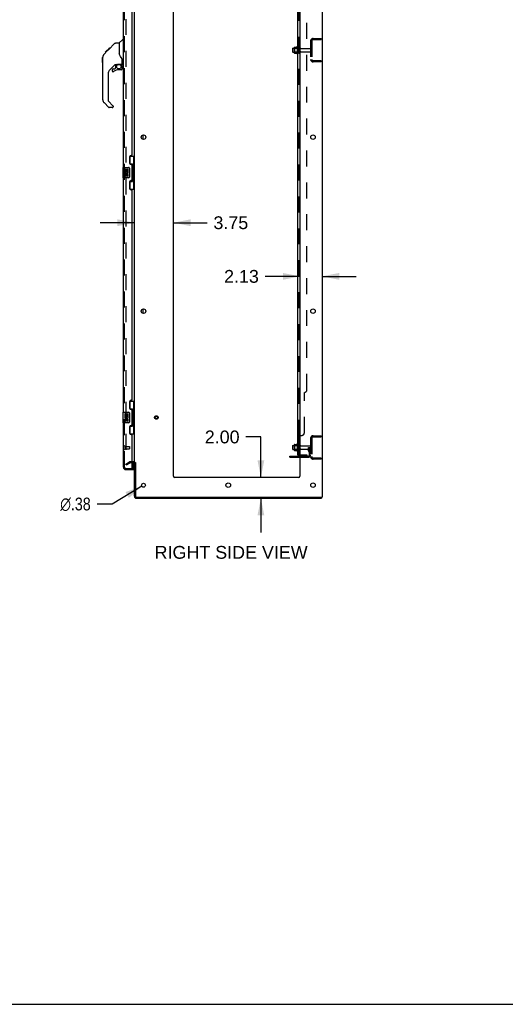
# Model space of a CAD drawing. Header units: inches. Extents: x 0 to 278, y 0 to 180.
# Tile 72 of 78: x 139 to 186, y 0 to 94. Entities that reach past the tile are written whole.
import ezdxf

# ---------------------------------------------------------------- set-up
doc = ezdxf.new("R2010")
doc.units = ezdxf.units.IN
doc.header["$LTSCALE"] = 15.310625
doc.header["$MEASUREMENT"] = 0
doc.linetypes.add('HIDDEN', pattern=[0.2, 0.1, -0.1])
doc.layers.get('0').update_dxf_attribs({"linetype": 'CONTINUOUS'})
for name, color, linetype in [('DEFAULT_2', 8, 'HIDDEN'), ('DIMENSIONS', 7, 'CONTINUOUS'), ('LEFTHAND_DOOR_ASSEMBLY', 7, 'CONTINUOUS'), ('RIGHTHAND_DOOR_ASSEMBLY', 7, 'CONTINUOUS'), ('SUBPANEL', 7, 'CONTINUOUS')]:
    doc.layers.add(name, color=color, linetype=linetype)
doc.styles.get("Standard").update_dxf_attribs({"font": 'arial.ttf'})
doc.styles.add('TEXTSTYLE_1', font='gdt', dxfattribs={"width": 0.8})
doc.dimstyles.new('DIMSTYLE_1', dxfattribs={"dimtxt": 1.228125, "dimasz": 1.6375, "dimexe": 0.09, "dimexo": 0.07, "dimgap": 0.0375, "dimtad": 0, "dimtih": 1, "dimtoh": 1, "dimzin": 4, "dimdsep": 46, "dimtxsty": 'Standard', "dimblk": '_FILLED', "dimblk1": '_FILLED', "dimblk2": '_FILLED', "dimcen": 0.09, "dimadec": 3, "dimazin": 1, "dimtfac": 1, "dimtdec": 3, "dimtofl": 0, "dimtmove": 0, "dimatfit": 3, "dimldrblk": '_FILLED', "dimfxl": 0, "dimtolj": 1, "dimtzin": 4, "dimarcsym": 0})
doc.dimstyles.new('DIMSTYLE_2', dxfattribs={"dimtxt": 1.228125, "dimasz": 1.6375, "dimexe": 0.09, "dimexo": 0.07, "dimgap": 0.09, "dimtad": 0, "dimtih": 1, "dimtoh": 1, "dimzin": 4, "dimdsep": 46, "dimtxsty": 'Standard', "dimblk": '_FILLED', "dimblk1": '_FILLED', "dimblk2": '_FILLED', "dimcen": 0.09, "dimadec": 3, "dimazin": 1, "dimtfac": 1, "dimtdec": 3, "dimtofl": 0, "dimtmove": 0, "dimatfit": 1, "dimldrblk": '_FILLED', "dimfxl": 0, "dimtolj": 1, "dimtzin": 4, "dimarcsym": 0})

# ---------------------------------------------------------------- blocks, each defined once
blk = doc.blocks.new('_FILLED')
at = {"color": 0, "linetype": 'ByBlock'}
blk.add_solid([(0, 0), (-1, 0.2), (-1, -0.2)], dxfattribs=at)
blk = doc.blocks.new('*D12')
at = {"layer": 'DIMENSIONS', "color": 2, "linetype": 'Continuous'}
for p, q in [((150.186, 75.008), (146.911, 75.008)), ((153.936, 75.008), (157.152, 75.008))]:
    blk.add_line(p, q, dxfattribs=at)
at = {"layer": 'DIMENSIONS', "color": 2, "linetype": 'Continuous', "xscale": 1.6375, "yscale": 1.6375, "zscale": 1.6375}
blk.add_blockref('_FILLED', (150.186, 75.008), dxfattribs=at)
at = {"layer": 'DIMENSIONS', "color": 2, "linetype": 'Continuous', "xscale": 1.6375, "yscale": 1.6375, "zscale": 1.6375, "rotation": 180}
blk.add_blockref('_FILLED', (153.936, 75.008), dxfattribs=at)
at = {"layer": 'DIMENSIONS', "color": 2, "linetype": 'Continuous', "insert": (157.766, 75.623), "char_height": 1.2281, "width": 3.3374, "attachment_point": 1, "line_spacing_factor": 0.9}
blk.add_mtext('3.75', dxfattribs=at)
blk = doc.blocks.new('*D13')
at = {"layer": 'DIMENSIONS', "color": 2, "linetype": 'Continuous'}
for p, q in [((166.061, 69.86), (162.737, 69.86)), ((168.186, 69.86), (171.461, 69.86))]:
    blk.add_line(p, q, dxfattribs=at)
at = {"layer": 'DIMENSIONS', "color": 2, "linetype": 'Continuous', "xscale": 1.6375, "yscale": 1.6375, "zscale": 1.6375}
blk.add_blockref('_FILLED', (166.061, 69.86), dxfattribs=at)
at = {"layer": 'DIMENSIONS', "color": 2, "linetype": 'Continuous', "xscale": 1.6375, "yscale": 1.6375, "zscale": 1.6375, "rotation": 180}
blk.add_blockref('_FILLED', (168.186, 69.86), dxfattribs=at)
at = {"layer": 'DIMENSIONS', "color": 2, "linetype": 'Continuous', "insert": (162.123, 70.474), "char_height": 1.2281, "width": 3.3374, "attachment_point": 3, "line_spacing_factor": 0.9}
blk.add_mtext('2.13', dxfattribs=at)
blk = doc.blocks.new('*D14')
at = {"layer": 'DIMENSIONS', "color": 2, "linetype": 'Continuous'}
for p, q in [((162.318, 54.449), (160.886, 54.449)), ((162.318, 50.567), (162.318, 54.449)), ((162.318, 48.567), (162.318, 45.292))]:
    blk.add_line(p, q, dxfattribs=at)
at = {"layer": 'DIMENSIONS', "color": 2, "linetype": 'Continuous', "xscale": 1.6375, "yscale": 1.6375, "zscale": 1.6375}
for p, rotation in [((162.318, 50.567), 270), ((162.318, 48.567), 90)]:
    blk.add_blockref('_FILLED', p, dxfattribs=dict(at, rotation=rotation))
at = {"layer": 'DIMENSIONS', "color": 2, "linetype": 'Continuous', "insert": (160.272, 55.063), "char_height": 1.2281, "width": 3.3374, "attachment_point": 3, "line_spacing_factor": 0.9}
blk.add_mtext('2.00', dxfattribs=at)
blk = doc.blocks.new('*D21')
at = {"layer": 'DIMENSIONS', "color": 2, "linetype": 'Continuous'}
for p, q in [((150.9, 49.72), (148.047, 48.013)), ((148.047, 48.013), (146.614, 48.013))]:
    blk.add_line(p, q, dxfattribs=at)
at = {"layer": 'DIMENSIONS', "color": 2, "linetype": 'Continuous', "xscale": 1.6375, "yscale": 1.6375, "zscale": 1.6375, "rotation": 30.8907151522}
blk.add_blockref('_FILLED', (150.9, 49.72), dxfattribs=at)
at = {"layer": 'DIMENSIONS', "color": 2, "linetype": 'Continuous', "insert": (146, 48.628), "char_height": 1.22812, "width": 4.0207, "attachment_point": 3, "line_spacing_factor": 0.9, "style": 'TEXTSTYLE_1'}
blk.add_mtext('{\\fgdt;n}\\fArial;.38', dxfattribs=at)

msp = doc.modelspace()

# ---------------------------------------------------------------- linework, layer by layer
at = {"color": 3, "linetype": 'Continuous'}
for p, q in [((168.186, 134.463), (168.186, 48.671)), ((150.186, 52.015), (150.186, 131.119)), ((153.936, 50.692), (153.936, 131.067)), ((166.061, 131.067), (166.061, 50.692)), ((149.982, 52.015), (150.101, 52.015)), ((150.186, 48.756), (150.186, 51.983)), ((150.29, 51.984), (150.29, 48.761)), ((165.082, 52.598), (166.061, 52.598)), ((150.101, 51.963), (149.982, 51.963)), ((165.936, 50.567), (154.061, 50.567)), ((150.375, 48.567), (168.134, 48.567)), ((150.38, 48.671), (168.186, 48.671))]:
    msp.add_line(p, q, dxfattribs=at)
at = {"color": 7, "linetype": 'Continuous'}
for p, q in [((165.357, 91.724), (165.357, 91.409)), ((165.387, 91.754), (165.521, 91.754)), ((165.521, 91.822), (165.521, 91.311)), ((165.531, 91.844), (165.759, 91.844)), ((165.787, 91.922), (165.787, 91.211)), ((165.387, 91.379), (165.521, 91.379)), ((165.531, 91.289), (165.759, 91.289)), ((151.04, 82.999), (151.04, 83.434)), ((151.04, 66.299), (151.04, 66.734)), ((165.357, 53.599), (165.357, 53.284)), ((165.387, 53.629), (165.521, 53.629)), ((165.387, 53.254), (165.521, 53.254)), ((165.521, 53.697), (165.521, 53.186)), ((165.531, 53.719), (165.759, 53.719)), ((165.531, 53.164), (165.759, 53.164)), ((165.787, 53.797), (165.787, 53.086)), ((165.082, 52.494), (165.082, 52.598)), ((165.082, 52.494), (166.061, 52.494)), ((168.134, 48.671), (168.134, 48.567)), ((0, 0), (278.375, 0))]:
    msp.add_line(p, q, dxfattribs=at)
at = {"color": 3, "linetype": 'Continuous'}
for centre, radius in [((151.061, 83.217), 0.219), ((167.311, 83.217), 0.219), ((151.061, 66.517), 0.219), ((167.311, 66.517), 0.219), ((151.061, 49.817), 0.188), ((159.186, 49.817), 0.219), ((167.311, 49.817), 0.219)]:
    msp.add_circle(centre, radius, dxfattribs=at)
at = {"color": 7, "linetype": 'Continuous'}
for centre, radius, start, end in [((165.387, 91.724), 0.03, 90, 180.00001), ((165.531, 91.834), 0.01, 90, 174.80617), ((165.662, 91.822), 0.141, 174.79195, 180), ((165.74, 91.854), 0.01, 270, 336.03207), ((166.387, 91.567), 0.698, 149.33687, 156.03207), ((165.818, 91.901), 0.0384, 0, 145.55034), ((165.387, 91.409), 0.03, 179.99999, 270), ((165.662, 91.311), 0.141, 180, 185.20805), ((165.531, 91.299), 0.01, 185.19383, 270), ((165.74, 91.279), 0.01, 23.96793, 90), ((166.387, 91.567), 0.698, 203.96793, 210.66313), ((165.818, 91.232), 0.0384, 214.44966, 360), ((165.387, 53.599), 0.03, 90, 180.00001), ((165.387, 53.284), 0.03, 179.99999, 270), ((165.531, 53.709), 0.01, 90, 174.80617), ((165.662, 53.697), 0.141, 174.79195, 180), ((165.662, 53.186), 0.141, 180, 185.20805), ((165.531, 53.174), 0.01, 185.19383, 270), ((165.74, 53.729), 0.01, 270, 336.03207), ((165.74, 53.154), 0.01, 23.96793, 90), ((166.387, 53.442), 0.698, 149.33687, 156.03207), ((166.387, 53.442), 0.698, 203.96793, 210.66313), ((165.818, 53.776), 0.0384, 0, 145.55034), ((165.818, 53.107), 0.0384, 214.44966, 360), ((166.037, 53.699), 0.055, 64.09064, 180), ((166.037, 53.184), 0.055, 180, 295.90936), ((150.101, 51.878), 0.189, 34.02865, 46.48705), ((150.375, 48.756), 0.085, 184.4898, 265.5102)]:
    msp.add_arc(centre, radius, start, end, dxfattribs=at)
at = {"color": 3, "linetype": 'Continuous'}
for centre, radius, start, end in [((150.101, 51.878), 0.085, 0, 90), ((154.061, 50.692), 0.125, 180, 270), ((165.936, 50.692), 0.125, 270, 360), ((150.375, 48.756), 0.189, 180, 270), ((150.38, 48.761), 0.09, 180, 270)]:
    msp.add_arc(centre, radius, start, end, dxfattribs=at)
at = {"layer": 'DEFAULT_2', "color": 8, "linetype": 'HIDDEN'}
for p, q in [((149.373, 131.301), (149.373, 51.832)), ((167.328, 92.692), (168.082, 92.692)), ((167.612, 92.692), (167.612, 92.588)), ((168.082, 92.692), (168.082, 92.588)), ((165.541, 91.75), (165.521, 91.77)), ((165.521, 91.754), (165.982, 91.754)), ((165.837, 91.75), (165.541, 91.75)), ((165.541, 91.75), (165.541, 91.383)), ((165.837, 91.75), (165.857, 91.77)), ((165.837, 91.75), (165.837, 91.383)), ((165.857, 91.901), (165.857, 91.232)), ((165.982, 91.309), (165.982, 91.824)), ((166.092, 91.309), (166.092, 91.824)), ((166.154, 91.732), (167.052, 91.732)), ((167.082, 92.445), (167.082, 90.688)), ((167.186, 92.445), (167.186, 90.688)), ((167.328, 92.588), (168.082, 92.588)), ((165.541, 91.383), (165.521, 91.363)), ((165.521, 91.379), (165.982, 91.379)), ((165.837, 91.383), (165.541, 91.383)), ((165.837, 91.383), (165.857, 91.363)), ((166.154, 91.402), (167.052, 91.402)), ((168.082, 90.546), (167.328, 90.546)), ((168.082, 90.442), (167.328, 90.442)), ((167.612, 90.546), (167.612, 90.442)), ((168.082, 90.546), (168.082, 90.442)), ((167.082, 54.32), (167.082, 52.563)), ((167.186, 54.32), (167.186, 52.563)), ((167.328, 54.567), (168.082, 54.567)), ((167.328, 54.463), (168.082, 54.463)), ((167.612, 54.567), (167.612, 54.463)), ((168.082, 54.567), (168.082, 54.463)), ((165.541, 53.625), (165.521, 53.645)), ((165.521, 53.629), (165.982, 53.629)), ((165.541, 53.258), (165.521, 53.238)), ((165.521, 53.254), (165.982, 53.254)), ((165.837, 53.625), (165.541, 53.625)), ((165.541, 53.625), (165.541, 53.258)), ((165.837, 53.258), (165.541, 53.258)), ((165.837, 53.625), (165.857, 53.645)), ((165.837, 53.625), (165.837, 53.258)), ((165.837, 53.258), (165.857, 53.238)), ((165.857, 53.776), (165.857, 53.107)), ((165.982, 53.184), (165.982, 53.699)), ((166.092, 53.184), (166.092, 53.699)), ((166.154, 53.607), (167.052, 53.607)), ((166.154, 53.277), (167.052, 53.277)), ((166.888, 53.442), (166.978, 53.442)), ((166.888, 53.101), (166.888, 53.442)), ((166.992, 53.267), (166.888, 53.267)), ((166.909, 53.034), (166.958, 52.966)), ((166.978, 53.442), (167.082, 53.442)), ((166.978, 52.74), (166.978, 53.442)), ((166.992, 53.101), (166.992, 53.442)), ((166.994, 53.095), (167.043, 53.027)), ((167.082, 53.442), (167.043, 53.442)), ((149.373, 51.852), (149.713, 52.048)), ((150.101, 52.067), (149.781, 52.067)), ((165.329, 52.494), (165.329, 52.598)), ((165.585, 52.494), (165.585, 52.598)), ((166.061, 52.598), (166.835, 52.598)), ((166.061, 52.494), (166.835, 52.494)), ((168.082, 52.421), (167.328, 52.421)), ((168.082, 52.317), (167.328, 52.317)), ((167.612, 52.421), (167.612, 52.317)), ((168.082, 52.421), (168.082, 52.317)), ((149.425, 51.762), (149.373, 51.852)), ((149.425, 51.762), (149.765, 51.958)), ((149.982, 51.963), (149.781, 51.963))]:
    msp.add_line(p, q, dxfattribs=at)
for points in [[(149.373, 51.832), (149.373, 51.83), (149.374, 51.828), (149.374, 51.825), (149.375, 51.823), (149.376, 51.821)], [(149.391, 51.812), (149.389, 51.812), (149.387, 51.813), (149.385, 51.813), (149.383, 51.814), (149.381, 51.815), (149.38, 51.816), (149.378, 51.818), (149.377, 51.82), (149.376, 51.821)], [(149.398, 51.814), (149.396, 51.813), (149.395, 51.813), (149.393, 51.812), (149.391, 51.812), (149.391, 51.812)]]:
    msp.add_lwpolyline(points, dxfattribs=at)
for radius in [0.164, 0.124]:
    msp.add_circle((152.29, 56.317), radius, dxfattribs=at)
for centre, radius, start, end in [((167.328, 92.445), 0.246, 90, 180), ((166.037, 91.824), 0.055, 360, 180), ((166.154, 91.794), 0.0625, 180, 270), ((167.052, 91.702), 0.03, 360, 90), ((167.328, 92.445), 0.142, 90, 180), ((166.037, 91.309), 0.055, 180, 0), ((166.154, 91.339), 0.0625, 90, 180), ((167.052, 91.432), 0.03, 270, 0), ((167.328, 90.688), 0.246, 180, 270), ((167.328, 90.688), 0.142, 180, 270), ((167.328, 54.32), 0.246, 90, 180), ((167.328, 54.32), 0.142, 90, 180), ((166.037, 53.699), 0.055, 360, 64.09064), ((166.037, 53.184), 0.055, 295.90936, 0), ((166.154, 53.669), 0.0625, 180, 270), ((166.154, 53.214), 0.0625, 90, 180), ((167.002, 53.101), 0.114, 180, 215.75389), ((166.874, 52.906), 0.104, 0, 35.75389), ((167.002, 53.101), 0.01, 180, 215.75389), ((166.874, 52.906), 0.208, 0, 35.75389), ((167.052, 53.577), 0.03, 360, 90), ((167.052, 53.307), 0.03, 270, 0), ((149.781, 51.93), 0.137, 90, 120), ((150.101, 51.878), 0.189, 46.48705, 90), ((150.101, 51.878), 0.189, 0, 34.02865), ((166.835, 52.74), 0.246, 270, 360), ((166.835, 52.74), 0.142, 270, 360), ((167.328, 52.563), 0.246, 180, 270), ((167.328, 52.563), 0.142, 180, 270), ((149.781, 51.93), 0.033, 90, 120)]:
    msp.add_arc(centre, radius, start, end, dxfattribs=at)
at = {"layer": 'LEFTHAND_DOOR_ASSEMBLY', "color": 8, "linetype": 'HIDDEN'}
for p, q in [((149.232, 51.563), (149.232, 131.57)), ((149.374, 51.421), (150.087, 51.421))]:
    msp.add_line(p, q, dxfattribs=at)
msp.add_arc((149.374, 51.563), 0.142, 180, 270, dxfattribs=at)
at = {"layer": 'RIGHTHAND_DOOR_ASSEMBLY', "color": 8, "linetype": 'HIDDEN'}
for p, q in [((149.232, 51.563), (149.232, 131.57)), ((149.275, 53.563), (149.275, 53.279)), ((149.275, 53.545), (149.722, 53.545)), ((149.275, 53.297), (149.722, 53.297)), ((149.732, 53.535), (149.732, 53.307))]:
    msp.add_line(p, q, dxfattribs=at)
at = {"layer": 'RIGHTHAND_DOOR_ASSEMBLY', "color": 3, "linetype": 'Continuous'}
for p, q in [((149.128, 80.317), (149.128, 102.817)), ((149.982, 81.524), (149.982, 101.609)), ((149.732, 81.334), (149.732, 80.714)), ((149.922, 81.464), (149.862, 81.464)), ((149.862, 80.584), (149.922, 80.584)), ((149.982, 79.109), (149.982, 80.524)), ((149.128, 56.817), (149.128, 79.317)), ((149.732, 78.919), (149.732, 78.299)), ((149.922, 79.049), (149.862, 79.049)), ((149.862, 78.169), (149.922, 78.169)), ((149.982, 58.024), (149.982, 78.109)), ((149.732, 57.834), (149.732, 57.214)), ((149.922, 57.964), (149.862, 57.964)), ((149.862, 57.084), (149.922, 57.084)), ((149.982, 55.609), (149.982, 57.024)), ((149.128, 51.563), (149.128, 55.817)), ((149.732, 55.419), (149.732, 54.799)), ((149.922, 55.549), (149.862, 55.549)), ((149.862, 54.669), (149.922, 54.669)), ((149.982, 51.441), (149.982, 54.609)), ((149.374, 51.421), (149.962, 51.421)), ((149.374, 51.317), (150.107, 51.317))]:
    msp.add_line(p, q, dxfattribs=at)
at = {"layer": 'RIGHTHAND_DOOR_ASSEMBLY', "color": 7, "linetype": 'Continuous'}
for p, q in [((147.38, 91.362), (147.794, 91.776)), ((147.693, 91.608), (148.317, 92.232)), ((147.777, 91.693), (147.711, 91.693)), ((147.794, 91.776), (147.794, 91.777)), ((147.794, 91.777), (147.861, 91.777)), ((147.861, 91.776), (147.794, 91.776)), ((147.796, 91.778), (147.863, 91.778)), ((148.373, 92.256), (148.734, 92.256)), ((148.734, 92.256), (148.734, 91.151)), ((148.74, 92.261), (149.037, 92.559)), ((149.128, 92.57), (149.065, 92.57)), ((147.14, 90.86), (147.159, 90.88)), ((147.14, 90.384), (147.14, 90.86)), ((147.159, 86.808), (147.159, 90.911)), ((147.274, 91.189), (147.553, 91.467)), ((147.38, 91.362), (147.447, 91.362)), ((147.383, 91.365), (147.45, 91.365)), ((147.451, 91.367), (147.384, 91.367)), ((147.532, 91.448), (147.466, 91.448)), ((147.552, 91.468), (147.686, 91.601)), ((147.619, 91.534), (147.552, 91.534)), ((147.579, 91.494), (147.553, 91.467)), ((147.614, 91.529), (147.579, 91.494)), ((147.657, 91.572), (147.614, 91.529)), ((147.701, 91.616), (147.634, 91.616)), ((147.693, 91.608), (147.657, 91.572)), ((148.753, 91.16), (148.734, 91.213)), ((148.782, 91.095), (148.753, 91.16)), ((147.14, 90.384), (147.159, 90.364)), ((148.345, 90.194), (147.844, 89.692)), ((148.143, 89.773), (148.296, 89.773)), ((148.304, 89.777), (148.376, 89.849)), ((148.38, 90.184), (148.38, 89.857)), ((148.422, 90.189), (148.51, 90.189)), ((148.695, 90.23), (148.99, 90.23)), ((148.872, 90.23), (148.952, 90.15)), ((148.944, 90.143), (148.938, 90.136)), ((148.99, 90.011), (149.01, 90.011)), ((149.01, 90.228), (149.01, 90.635)), ((149.01, 89.773), (149.01, 90.011)), ((149.049, 90.189), (149.128, 90.189)), ((147.671, 89.275), (147.671, 86.723)), ((148.065, 89.695), (148.065, 89.575)), ((148.931, 89.695), (148.695, 89.695)), ((147.727, 86.078), (147.275, 86.53)), ((147.694, 86.667), (148.13, 86.232)), ((148.065, 86.055), (147.782, 86.055)), ((148.143, 86.198), (148.143, 86.133)), ((149.745, 81.392), (150.186, 81.392)), ((149.782, 80.612), (149.782, 81.392)), ((150.147, 80.367), (150.147, 81.392)), ((149.782, 80.657), (150.009, 80.657)), ((150.009, 78.977), (150.009, 80.657)), ((150.046, 80.417), (150.046, 80.397)), ((150.168, 80.367), (150.046, 80.367)), ((150.046, 80.367), (150.046, 79.267)), ((150.168, 79.267), (150.168, 80.367)), ((149.068, 80.302), (149.068, 79.332)), ((149.083, 80.317), (149.623, 80.317)), ((149.334, 80.162), (149.271, 80.162)), ((149.271, 80.162), (149.271, 79.932)), ((149.271, 79.932), (149.532, 79.932)), ((149.334, 79.701), (149.271, 79.701)), ((149.271, 79.701), (149.271, 79.565)), ((149.341, 79.896), (149.284, 79.921)), ((149.334, 79.995), (149.334, 80.162)), ((149.396, 79.995), (149.334, 79.995)), ((149.334, 79.565), (149.334, 79.701)), ((149.457, 80.131), (149.396, 80.131)), ((149.396, 80.131), (149.396, 79.995)), ((149.396, 79.607), (149.396, 79.565)), ((149.457, 79.995), (149.457, 80.131)), ((149.522, 79.995), (149.457, 79.995)), ((149.457, 79.545), (149.457, 79.614)), ((149.532, 79.932), (149.505, 79.913)), ((149.585, 80.162), (149.522, 80.162)), ((149.522, 80.162), (149.522, 79.995)), ((149.522, 79.607), (149.522, 79.471)), ((149.522, 79.471), (149.585, 79.471)), ((149.567, 79.932), (149.585, 79.932)), ((149.585, 79.932), (149.585, 80.162)), ((149.585, 79.471), (149.585, 79.607)), ((149.723, 80.217), (149.723, 79.417)), ((149.623, 79.317), (149.083, 79.317)), ((149.782, 78.242), (149.782, 79.021)), ((149.782, 78.977), (150.009, 78.977)), ((150.168, 79.267), (150.046, 79.267)), ((150.046, 79.236), (150.046, 79.216)), ((150.147, 78.242), (150.147, 79.267)), ((149.745, 78.242), (150.186, 78.242)), ((149.745, 57.892), (150.186, 57.892)), ((149.782, 57.112), (149.782, 57.892)), ((150.147, 56.867), (150.147, 57.892)), ((149.068, 56.802), (149.068, 55.832)), ((149.083, 56.817), (149.623, 56.817)), ((149.723, 56.717), (149.723, 55.917)), ((149.782, 57.157), (150.009, 57.157)), ((150.009, 55.477), (150.009, 57.157)), ((150.046, 56.917), (150.046, 56.897)), ((150.168, 56.867), (150.046, 56.867)), ((150.046, 56.867), (150.046, 55.767)), ((150.168, 55.767), (150.168, 56.867)), ((149.623, 55.817), (149.083, 55.817)), ((149.334, 56.662), (149.271, 56.662)), ((149.271, 56.662), (149.271, 56.432)), ((149.271, 56.432), (149.532, 56.432)), ((149.334, 56.201), (149.271, 56.201)), ((149.271, 56.201), (149.271, 56.065)), ((149.341, 56.396), (149.284, 56.421)), ((149.334, 56.495), (149.334, 56.662)), ((149.396, 56.495), (149.334, 56.495)), ((149.334, 56.065), (149.334, 56.201)), ((149.457, 56.631), (149.396, 56.631)), ((149.396, 56.631), (149.396, 56.495)), ((149.396, 56.107), (149.396, 56.065)), ((149.457, 56.495), (149.457, 56.631)), ((149.522, 56.495), (149.457, 56.495)), ((149.457, 56.045), (149.457, 56.114)), ((149.532, 56.432), (149.505, 56.413)), ((149.585, 56.662), (149.522, 56.662)), ((149.522, 56.662), (149.522, 56.495)), ((149.522, 56.107), (149.522, 55.971)), ((149.522, 55.971), (149.585, 55.971)), ((149.567, 56.432), (149.585, 56.432)), ((149.585, 56.432), (149.585, 56.662)), ((149.585, 55.971), (149.585, 56.107)), ((150.168, 55.767), (150.046, 55.767)), ((150.147, 54.742), (150.147, 55.767)), ((149.782, 54.742), (149.782, 55.521)), ((149.782, 55.477), (150.009, 55.477)), ((150.046, 55.736), (150.046, 55.716)), ((149.745, 54.742), (150.186, 54.742)), ((149.967, 51.421), (150.107, 51.421)), ((150.107, 51.441), (150.107, 51.963)), ((150.107, 51.421), (150.107, 51.317))]:
    msp.add_line(p, q, dxfattribs=at)
for points in [[(148.317, 92.232), (148.325, 92.239), (148.333, 92.245), (148.343, 92.249), (148.352, 92.253), (148.363, 92.255), (148.373, 92.256)], [(147.274, 91.189), (147.254, 91.167), (147.229, 91.135), (147.207, 91.1), (147.189, 91.062), (147.176, 91.023), (147.166, 90.983), (147.16, 90.942), (147.159, 90.911)], [(148.956, 90.806), (148.906, 90.879), (148.857, 90.956), (148.816, 91.027), (148.782, 91.095)], [(149.01, 90.635), (149.009, 90.658), (149.004, 90.693), (148.995, 90.727), (148.983, 90.759), (148.968, 90.788), (148.956, 90.806)], [(148.51, 90.189), (148.511, 90.189), (148.519, 90.19), (148.527, 90.192), (148.537, 90.195), (148.549, 90.199), (148.562, 90.203), (148.577, 90.209), (148.594, 90.214), (148.611, 90.219), (148.629, 90.223), (148.648, 90.227), (148.668, 90.229), (148.686, 90.23), (148.695, 90.23)], [(148.99, 90.011), (148.989, 90.025), (148.987, 90.039), (148.985, 90.052), (148.981, 90.066), (148.976, 90.079), (148.97, 90.091), (148.963, 90.104), (148.956, 90.115), (148.947, 90.126), (148.938, 90.136)], [(148.952, 90.15), (148.952, 90.15), (148.951, 90.15), (148.95, 90.149), (148.949, 90.148), (148.948, 90.146), (148.944, 90.143)], [(149.973, 80.556), (149.975, 80.559), (149.98, 80.567), (149.985, 80.575), (149.989, 80.583), (149.993, 80.59), (149.997, 80.596), (150, 80.602), (150.002, 80.608), (150.004, 80.613), (150.006, 80.617), (150.007, 80.622), (150.008, 80.626), (150.009, 80.629), (150.009, 80.633)], [(149.716, 80.253), (149.718, 80.247), (149.72, 80.241), (149.721, 80.235), (149.722, 80.229), (149.722, 80.223), (149.723, 80.217)], [(149.723, 79.417), (149.722, 79.41), (149.722, 79.404), (149.721, 79.398), (149.72, 79.392), (149.718, 79.386), (149.716, 79.38)], [(150.009, 79), (150.009, 79.004), (150.008, 79.007), (150.007, 79.011), (150.006, 79.016), (150.004, 79.02), (150.002, 79.026), (150, 79.031), (149.997, 79.037), (149.993, 79.043), (149.989, 79.05), (149.985, 79.058), (149.98, 79.066), (149.975, 79.074), (149.973, 79.078)], [(149.716, 56.753), (149.718, 56.747), (149.72, 56.741), (149.721, 56.735), (149.722, 56.729), (149.722, 56.723), (149.723, 56.717)], [(149.973, 57.056), (149.975, 57.059), (149.98, 57.067), (149.985, 57.075), (149.989, 57.083), (149.993, 57.09), (149.997, 57.096), (150, 57.102), (150.002, 57.108), (150.004, 57.113), (150.006, 57.117), (150.007, 57.122), (150.008, 57.126), (150.009, 57.129), (150.009, 57.133)], [(149.723, 55.917), (149.722, 55.91), (149.722, 55.904), (149.721, 55.898), (149.72, 55.892), (149.718, 55.886), (149.716, 55.88)], [(150.009, 55.5), (150.009, 55.504), (150.008, 55.507), (150.007, 55.511), (150.006, 55.516), (150.004, 55.52), (150.002, 55.526), (150, 55.531), (149.997, 55.537), (149.993, 55.543), (149.989, 55.55), (149.985, 55.558), (149.98, 55.566), (149.975, 55.574), (149.973, 55.578)]]:
    msp.add_lwpolyline(points, dxfattribs=at)
msp.add_circle((148.695, 89.99), 0.217, dxfattribs=at)
for centre, radius, start, end in [((148.754, 92.247), 0.0197, 135, 180), ((149.065, 92.531), 0.0394, 90, 135), ((147.592, 90.895), 0.433, 137.27268, 137.76144), ((148.143, 89.695), 0.0787, 90, 180), ((148.422, 89.992), 0.197, 90, 135), ((148.296, 89.785), 0.0118, 270, 315), ((148.368, 89.857), 0.0118, 315, 360), ((148.931, 89.773), 0.0787, 270, 360), ((148.813, 90.011), 0.197, 0, 45), ((148.99, 90.25), 0.0197, 270, 360), ((149.049, 90.228), 0.0394, 180, 270), ((148.262, 89.275), 0.591, 135, 180), ((148.143, 89.575), 0.0787, 180, 309.5212), ((148.695, 88.907), 0.787, 90, 129.5212), ((147.553, 86.808), 0.394, 180, 225), ((147.75, 86.723), 0.0787, 180, 225), ((147.782, 86.133), 0.0787, 225, 270), ((148.065, 86.133), 0.0787, 270, 360), ((148.096, 86.198), 0.0472, 0, 45), ((149.083, 80.302), 0.015, 90, 180), ((149.428, 79.859), 0.157, 156.59665, 341.87913), ((149.365, 79.565), 0.0943, 180, 248.67039), ((149.365, 79.565), 0.0943, 248.69989, 347.43379), ((149.428, 79.859), 0.0943, 156.59665, 35.11217), ((149.365, 79.565), 0.0314, 180, 0.04847), ((149.491, 79.607), 0.0943, 0, 180), ((149.491, 79.602), 0.0362, 83.42855, 161.76278), ((149.491, 79.607), 0.0314, 0, 81.22946), ((149.428, 79.859), 0.157, 25.73705, 27.8532), ((149.431, 79.859), 0.154, 341.41988, 26.19629), ((149.623, 80.217), 0.1, 21.20502, 90), ((149.623, 79.417), 0.1, 270, 338.79459), ((149.083, 79.332), 0.015, 180, 270), ((149.083, 56.802), 0.015, 90, 180), ((149.623, 56.717), 0.1, 21.20502, 90), ((149.083, 55.832), 0.015, 180, 270), ((149.428, 56.359), 0.157, 156.59665, 341.87913), ((149.365, 56.065), 0.0943, 180, 248.67039), ((149.365, 56.065), 0.0943, 248.69989, 347.43379), ((149.428, 56.359), 0.0943, 156.59665, 35.11217), ((149.365, 56.065), 0.0314, 180, 0.04847), ((149.491, 56.107), 0.0943, 0, 180), ((149.491, 56.102), 0.0362, 83.42855, 161.76278), ((149.491, 56.107), 0.0314, 0, 81.22946), ((149.428, 56.359), 0.157, 25.73705, 27.8532), ((149.431, 56.359), 0.154, 341.41988, 26.19629), ((149.623, 55.917), 0.1, 270, 338.79459), ((149.292, 51.707), 0.26, 270, 272.61182), ((150.087, 51.441), 0.02, 282.85714, 360)]:
    msp.add_arc(centre, radius, start, end, dxfattribs=at)
at = {"layer": 'RIGHTHAND_DOOR_ASSEMBLY', "color": 3, "linetype": 'Continuous'}
for centre, radius, start, end in [((149.862, 81.334), 0.13, 90, 180), ((149.922, 81.524), 0.06, 270, 360), ((149.862, 80.714), 0.13, 180, 270), ((149.922, 80.524), 0.06, 0, 90), ((149.862, 78.919), 0.13, 90, 180), ((149.922, 79.109), 0.06, 270, 360), ((149.862, 78.299), 0.13, 180, 270), ((149.922, 78.109), 0.06, 0, 90), ((149.862, 57.834), 0.13, 90, 180), ((149.922, 58.024), 0.06, 270, 360), ((149.862, 57.214), 0.13, 180, 270), ((149.922, 57.024), 0.06, 0, 90), ((149.862, 55.419), 0.13, 90, 180), ((149.922, 55.609), 0.06, 270, 360), ((149.862, 54.799), 0.13, 180, 270), ((149.922, 54.609), 0.06, 0, 90), ((149.374, 51.563), 0.246, 180, 270), ((149.962, 51.441), 0.02, 270, 360)]:
    msp.add_arc(centre, radius, start, end, dxfattribs=at)
at = {"layer": 'RIGHTHAND_DOOR_ASSEMBLY', "color": 8, "linetype": 'HIDDEN'}
for centre, radius, start, end in [((149.253, 53.563), 0.0215, 0, 180), ((149.253, 53.279), 0.0215, 180, 360), ((149.722, 53.535), 0.01, 0, 90), ((149.722, 53.307), 0.01, 270, 360), ((149.374, 51.563), 0.142, 180, 270)]:
    msp.add_arc(centre, radius, start, end, dxfattribs=at)
at = {"layer": 'RIGHTHAND_DOOR_ASSEMBLY', "color": 7, "linetype": 'Continuous'}
for centre, start_param, end_param in [((149.942, 80.407), -1.51401, -0.699287), ((149.942, 80.407), -2.442306, -1.627583), ((149.942, 79.226), -1.51401, -0.699287), ((149.942, 79.226), -2.442306, -1.627583), ((149.942, 56.907), -1.51401, -0.699287), ((149.942, 56.907), -2.442306, -1.627583), ((149.942, 55.726), -1.51401, -0.699287), ((149.942, 55.726), -2.442306, -1.627583)]:
    msp.add_ellipse(centre, major_axis=(0, 0.18), ratio=0.579493, start_param=start_param, end_param=end_param, dxfattribs=at)
at = {"layer": 'SUBPANEL', "color": 3, "linetype": 'Continuous'}
for p, q in [((165.857, 52.723), (165.857, 130.41)), ((166.061, 54.598), (165.911, 54.598))]:
    msp.add_line(p, q, dxfattribs=at)
at = {"layer": 'SUBPANEL', "color": 8, "linetype": 'HIDDEN'}
for p, q in [((165.982, 54.562), (165.982, 128.571)), ((166.732, 58.973), (166.732, 124.16)), ((165.982, 91.817), (165.857, 91.817)), ((165.982, 91.317), (165.857, 91.317)), ((166.482, 54.848), (166.482, 58.723)), ((165.857, 54.564), (165.857, 54.562)), ((165.982, 54.201), (165.857, 54.201)), ((165.982, 53.92), (165.857, 53.92)), ((165.982, 54.566), (165.982, 54.564)), ((165.982, 54.564), (165.982, 54.562)), ((166.061, 54.598), (166.232, 54.598)), ((165.982, 53.692), (165.857, 53.692)), ((165.982, 53.192), (165.857, 53.192)), ((165.922, 52.723), (165.922, 52.723)), ((165.922, 52.723), (165.922, 52.723)), ((165.922, 52.723), (165.926, 52.723)), ((165.958, 52.723), (166.007, 52.764)), ((165.982, 52.725), (165.982, 52.723)), ((165.986, 52.746), (165.986, 52.746)), ((166.094, 52.723), (166.732, 52.723)), ((166.732, 52.598), (166.094, 52.598)), ((166.482, 52.723), (166.482, 52.598)), ((166.732, 52.723), (166.732, 52.598))]:
    msp.add_line(p, q, dxfattribs=at)
at = {"layer": 'SUBPANEL', "color": 7, "linetype": 'Continuous'}
for p, q in [((165.982, 54.562), (165.857, 54.562)), ((165.982, 52.723), (165.982, 54.562)), ((165.982, 52.723), (165.857, 52.723)), ((165.911, 52.684), (165.958, 52.723))]:
    msp.add_line(p, q, dxfattribs=at)
at = {"layer": 'SUBPANEL', "color": 3, "linetype": 'Continuous'}
for points in [[(165.891, 54.587), (165.883, 54.584), (165.88, 54.582), (165.876, 54.581), (165.873, 54.579), (165.869, 54.577), (165.866, 54.576), (165.863, 54.574), (165.861, 54.572), (165.859, 54.57), (165.858, 54.568), (165.857, 54.566), (165.857, 54.564), (165.857, 54.562)], [(165.911, 54.598), (165.908, 54.596), (165.906, 54.594), (165.903, 54.593), (165.899, 54.591), (165.895, 54.589), (165.891, 54.587)], [(165.88, 52.702), (165.876, 52.704), (165.873, 52.706), (165.869, 52.707), (165.866, 52.709), (165.863, 52.711), (165.861, 52.713), (165.859, 52.715), (165.858, 52.717), (165.857, 52.719), (165.857, 52.721), (165.857, 52.723)], [(165.911, 52.684), (165.908, 52.687), (165.906, 52.689), (165.903, 52.691), (165.899, 52.693), (165.895, 52.695), (165.891, 52.697), (165.887, 52.699), (165.88, 52.702)]]:
    msp.add_lwpolyline(points, dxfattribs=at)
at = {"layer": 'SUBPANEL', "color": 8, "linetype": 'HIDDEN'}
for points in [[(165.869, 54.577), (165.866, 54.576), (165.863, 54.574), (165.861, 54.572), (165.859, 54.57), (165.858, 54.568), (165.857, 54.566)], [(165.908, 54.596), (165.906, 54.594), (165.903, 54.593)], [(165.99, 54.574), (165.988, 54.572), (165.986, 54.57), (165.984, 54.569), (165.983, 54.567)], [(166.007, 54.598), (166.008, 54.596), (166.008, 54.594), (166.008, 54.592), (166.007, 54.59), (166.007, 54.589), (166.006, 54.587), (166.005, 54.585), (166.003, 54.584), (166.002, 54.582), (166, 54.581), (165.998, 54.579)], [(165.986, 52.746), (165.986, 52.746), (165.985, 52.746), (165.985, 52.745), (165.985, 52.745), (165.984, 52.745), (165.984, 52.745), (165.983, 52.744), (165.983, 52.744), (165.982, 52.744), (165.981, 52.743), (165.981, 52.743), (165.98, 52.742), (165.979, 52.742), (165.979, 52.742), (165.978, 52.741), (165.977, 52.741), (165.977, 52.741), (165.976, 52.74), (165.975, 52.74), (165.974, 52.739), (165.973, 52.739), (165.973, 52.739), (165.972, 52.738), (165.971, 52.738), (165.97, 52.738), (165.969, 52.737), (165.969, 52.737), (165.968, 52.736), (165.967, 52.736), (165.966, 52.736), (165.965, 52.735), (165.964, 52.735), (165.963, 52.734), (165.962, 52.734), (165.961, 52.734), (165.96, 52.733), (165.959, 52.733), (165.958, 52.732), (165.957, 52.732), (165.956, 52.732), (165.955, 52.731), (165.954, 52.731), (165.953, 52.731), (165.952, 52.73), (165.951, 52.73), (165.95, 52.729), (165.949, 52.729), (165.948, 52.729), (165.947, 52.728), (165.946, 52.728), (165.945, 52.728), (165.944, 52.728), (165.943, 52.727), (165.942, 52.727), (165.941, 52.727), (165.94, 52.726), (165.939, 52.726), (165.938, 52.726), (165.937, 52.726), (165.936, 52.725), (165.935, 52.725), (165.934, 52.725), (165.933, 52.725), (165.932, 52.725), (165.931, 52.724), (165.93, 52.724), (165.93, 52.724), (165.929, 52.724), (165.928, 52.724), (165.927, 52.723), (165.926, 52.723), (165.925, 52.723), (165.925, 52.723), (165.924, 52.723), (165.923, 52.723), (165.923, 52.723), (165.922, 52.723), (165.922, 52.723)], [(165.922, 52.723), (165.922, 52.723), (165.922, 52.723), (165.922, 52.723), (165.923, 52.723), (165.923, 52.723)], [(165.924, 52.723), (165.924, 52.723), (165.925, 52.723)], [(165.982, 52.743), (165.982, 52.743), (165.983, 52.744), (165.983, 52.744), (165.984, 52.744), (165.984, 52.745), (165.985, 52.745), (165.985, 52.745), (165.985, 52.746), (165.986, 52.746), (165.986, 52.746)]]:
    msp.add_lwpolyline(points, dxfattribs=at)
at = {"layer": 'SUBPANEL', "color": 7, "linetype": 'Continuous'}
for points in [[(165.996, 54.578), (165.992, 54.575), (165.99, 54.574), (165.988, 54.572), (165.986, 54.57), (165.984, 54.569), (165.983, 54.567), (165.982, 54.566), (165.982, 54.564), (165.982, 54.562)], [(166.007, 54.598), (166.008, 54.596), (166.008, 54.594), (166.008, 54.592), (166.007, 54.59), (166.007, 54.589), (166.006, 54.587), (166.005, 54.585), (166.003, 54.584), (166.002, 54.582), (166, 54.581), (165.998, 54.579), (165.996, 54.578)], [(165.986, 52.734), (165.984, 52.731), (165.983, 52.729), (165.982, 52.727), (165.982, 52.725)], [(166, 52.75), (165.996, 52.746), (165.994, 52.744), (165.992, 52.742), (165.99, 52.739), (165.988, 52.737), (165.986, 52.734)], [(166.007, 52.764), (166.008, 52.763), (166.008, 52.762), (166.008, 52.761), (166.007, 52.76), (166.007, 52.759), (166.006, 52.757), (166.005, 52.756), (166.003, 52.754), (166.002, 52.752), (166, 52.75)]]:
    msp.add_lwpolyline(points, dxfattribs=at)
at = {"layer": 'SUBPANEL', "color": 8, "linetype": 'HIDDEN'}
for centre, radius, start, end in [((166.482, 58.973), 0.25, 270, 360), ((166.232, 54.848), 0.25, 270, 360), ((166.094, 52.835), 0.237, 180, 219.43415), ((166.094, 52.835), 0.112, 252.8585, 270), ((166.094, 52.835), 0.237, 261.99458, 270)]:
    msp.add_arc(centre, radius, start, end, dxfattribs=at)
at = {"layer": 'SUBPANEL', "color": 3, "linetype": 'Continuous'}
msp.add_arc((166.094, 52.835), 0.237, 219.43415, 261.99458, dxfattribs=at)
at = {"layer": 'SUBPANEL', "color": 7, "linetype": 'Continuous'}
msp.add_arc((166.094, 52.835), 0.112, 180, 252.8585, dxfattribs=at)

# ---------------------------------------------------------------- texts
at = {"layer": 'DIMENSIONS', "color": 2, "linetype": 'Continuous', "insert": (159.462, 43.987), "char_height": 1.22812, "width": 14.64619, "attachment_point": 2, "line_spacing_factor": 0.9}
msp.add_mtext('RIGHT SIDE VIEW', dxfattribs=at)

# ---------------------------------------------------------------- dimensions: what is measured, and where the dimension line sits
at = {"layer": 'DIMENSIONS', "color": 2, "linetype": 'Continuous'}
for base, p1, p2, picture, middle in [((153.936, 75.008), (150.186, 52.015), (153.936, 50.692), '*D12', (159.438, 75.002)), ((168.185706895, 69.859759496), (166.060706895, 50.691555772), (168.185706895, 48.670555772), '*D13', (160.43939407, 69.852910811))]:
    dim = msp.add_linear_dim(base=base, p1=p1, p2=p2, dimstyle='DIMSTYLE_1', dxfattribs=at)
    dim.commit()
    dim.dimension.update_dxf_attribs({"geometry": picture, "text_midpoint": middle, "dimtype": 160})
dim = msp.add_linear_dim(base=(162.318, 48.567), p1=(154.061, 50.567), p2=(150.375, 48.567), angle=270, dimstyle='DIMSTYLE_1', dxfattribs=at)
dim.commit()
dim.dimension.update_dxf_attribs({"geometry": '*D14', "text_midpoint": (158.588, 54.442), "dimtype": 160})
dim = msp.add_diameter_dim_2p(p1=(150.9, 49.72), p2=(151.222, 49.913), text='%%c<>', dimstyle='DIMSTYLE_2', override={"dimpost": '<>'}, dxfattribs=at)
dim.commit()
dim.dimension.update_dxf_attribs({"geometry": '*D21', "text_midpoint": (143.99, 48.013), "dimtype": 163})

doc.saveas('drawing.dxf')
